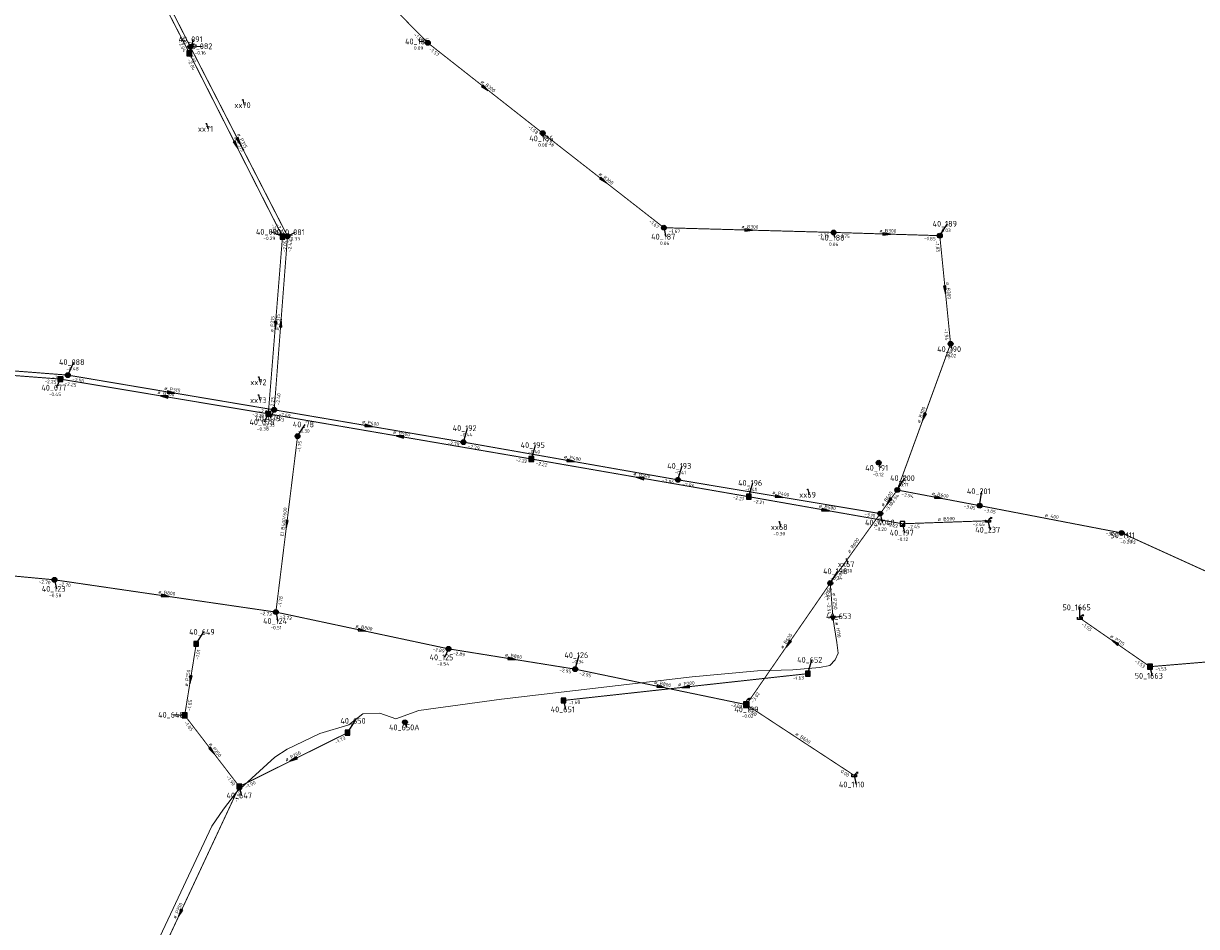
# Model space of a CAD drawing. Header units: metres. Extents: x 249000 to 255300, y 590580 to 596000.
# Tile 22 of 61: x 252641 to 252944, y 593299 to 593532. Entities that reach past the tile are written whole.
import ezdxf
from ezdxf.enums import TextEntityAlignment as Align
from ezdxf.lldxf.tags import DXFTag

# ---------------------------------------------------------------- set-up
doc = ezdxf.new("R2010")
doc.units = ezdxf.units.M
doc.header["$MEASUREMENT"] = 0
for name, pattern in [('RI-GWA', [18.45, 6, -1.8, 1.75, -1.8, 1.75, -1.8, 1.75, -1.8]), ('RI-HWA', [7.4, 5, -2.4]), ('RI-VWA', [11, 5, -3, 0, -3])]:
    doc.linetypes.add(name, pattern=pattern)
doc.layers.get('0').update_dxf_attribs({"linetype": 'CONTINUOUS'})
for name, color, linetype, lineweight in [('B-WE-RI-GWA_TRANSPORTLEIDING-G', 30, 'RI-GWA', 18), ('B-WE-RI-HWA_TRANSPORTLEIDING-G', 150, 'RI-HWA', 18), ('B-WE-RI-PERSLEIDING-G', 210, 'RI-PERS', 18), ('B-WE-RI-VWA_TRANSPORTLEIDING-G', 20, 'RI-VWA', 18)]:
    doc.layers.add(name, color=color, linetype=linetype, lineweight=lineweight)
for name, color, linetype in [('RIO-AFMETINGEN', 8, 'CONTINUOUS'), ('RIO-AFSCHOT', 7, 'CONTINUOUS'), ('RIO-BOK', 8, 'CONTINUOUS'), ('RIO-KNOOP', 7, 'CONTINUOUS'), ('RIO-KNOOPNAAM', 170, 'CONTINUOUS'), ('RIO-LEADER', 253, 'CONTINUOUS'), ('RIO-MAAIVELD', 104, 'CONTINUOUS')]:
    doc.layers.add(name, color=color, linetype=linetype)
doc.styles.add('RIO-TXT', font='isocp.shx')
tags = doc.linetypes.add('RI-PERS', pattern='A,7,-2,["P",Standard,S=1.8,R=0,X=-0.5,Y=-0.9],-2,7,-2,[102,NLCS.SHX,S=1,R=180,X=0,Y=0],-2', length=22).pattern_tags.tags
tags[6] = DXFTag(74, 10)

# ---------------------------------------------------------------- blocks, each defined once
blk = doc.blocks.new('K_IPR')
blk.add_lwpolyline([(-0.5, -0.5), (0.5, -0.5), (0.5, 0.5), (-0.5, 0.5)], close=True)
blk.add_solid([(-0.5, 0.5), (0.5, 0.5), (-0.5, -0.5), (0.5, -0.5)])
at = {"style": 'RIO-TXT', "flags": 1}
blk.add_attdef('RIOLERINGSGEBIED', text='', height=1, dxfattribs=at).set_placement((0, 0), align=Align.CENTER)
blk.add_attdef('KNOOPNAAM', text='', height=1, dxfattribs=at).set_placement((0, 0), align=Align.TOP_CENTER)
blk = doc.blocks.new('K_IPG')
blk.add_circle((0, 0), 0.5)
for points in [[(0, 0), (-0.5, 0), (-0.433013, 0.25)], [(0, 0), (-0.433013, -0.25), (-0.5, 0)], [(0, 0), (-0.433013, 0.25), (-0.25, 0.433013)], [(0, 0), (-0.25, -0.433013), (-0.433013, -0.25)], [(0, 0), (-0.25, 0.433013), (0, 0.5)], [(0, 0), (0, -0.5), (-0.25, -0.433013)], [(0, 0), (0, 0.5), (0.25, 0.433013)], [(0, 0), (0.25, 0.433013), (0.433013, 0.25)], [(0, 0), (0.433013, 0.25), (0.5, 0)], [(0, 0), (0.5, 0), (0.433013, -0.25)], [(0, 0), (0.433013, -0.25), (0.25, -0.433013)], [(0, 0), (0.25, -0.433013), (0, -0.5)]]:
    blk.add_solid(points)
at = {"style": 'RIO-TXT', "flags": 1}
blk.add_attdef('RIOLERINGSGEBIED', text='', height=1, dxfattribs=at).set_placement((0, 0), align=Align.CENTER)
blk.add_attdef('KNOOPNAAM', text='', height=1, dxfattribs=at).set_placement((0, 0), align=Align.TOP_CENTER)
blk = doc.blocks.new('K_UTB')
blk.add_lwpolyline([(0.5, 0.15), (0.5, -0.3), (-0.5, -0.3), (-0.5, 0.15), (-0.45, 0.15), (-0.45, -0.25), (0, -0.25), (0.45, -0.25), (0.45, 0.15)], close=True)
blk.add_lwpolyline([(0.85, 0.6), (0.55, 0.65), (0.614828, 0.459583), (0.850842, 0.598937)])
blk.add_arc((0.85, -0.25), 0.85, 90, 180)
at = {"style": 'RIO-TXT', "flags": 1}
blk.add_attdef('RIOLERINGSGEBIED', text='', height=1, dxfattribs=at).set_placement((0, 0), align=Align.CENTER)
blk.add_attdef('KNOOPNAAM', text='', height=1, dxfattribs=at).set_placement((0, 0), align=Align.TOP_CENTER)
blk = doc.blocks.new('K_PUN')
blk.add_lwpolyline([(0.5, 0.5), (-0.5, 0.5), (-0.5, -0.5), (0.5, -0.5)], close=True)
blk.add_solid([(-0.5, -0.5), (0.5, 0.5), (0.5, -0.5)])
at = {"style": 'RIO-TXT', "flags": 1}
blk.add_attdef('RIOLERINGSGEBIED', text='', height=1, dxfattribs=at).set_placement((0, 0), align=Align.CENTER)
blk.add_attdef('KNOOPNAAM', text='', height=1, dxfattribs=at).set_placement((0, 0), align=Align.TOP_CENTER)
blk = doc.blocks.new('K_OVL')
for points in [[(0.6, 0.6), (-0.6, 0.6), (-0.6, -0.6), (0.6, -0.6)], [(1, 1.25), (0.474823, 0.983111), (0.413034, 1.369554)]]:
    blk.add_lwpolyline(points, close=True)
blk.add_arc((0.81571, 0.439293), 0.83139, 77.193131, 168.854604)
blk.add_solid([(-0.6, 0.6), (0.6, 0.6), (-0.6, -0.6), (0.6, -0.6)])
at = {"style": 'RIO-TXT', "flags": 1}
blk.add_attdef('RIOLERINGSGEBIED', text='', height=1, dxfattribs=at).set_placement((0, 0), align=Align.CENTER)
blk.add_attdef('KNOOPNAAM', text='', height=1, dxfattribs=at).set_placement((0, 0), align=Align.TOP_CENTER)
blk = doc.blocks.new('K_IPD')
blk.add_lwpolyline([(-0.496027, 0.307994), (0.503973, 0.307994), (0.003973, -0.558031)], close=True)
blk.add_solid([(-0.496027, 0.307994), (0.503973, 0.307994), (0.003973, -0.558031)])
at = {"style": 'RIO-TXT', "flags": 1}
blk.add_attdef('RIOLERINGSGEBIED', text='', height=1, dxfattribs=at).set_placement((0, 0), align=Align.CENTER)
blk.add_attdef('KNOOPNAAM', text='', height=1, dxfattribs=at).set_placement((0, 0), align=Align.TOP_CENTER)
blk = doc.blocks.new('K_FIC')
blk.add_circle((0, 0), 0.0625)
at = {"style": 'RIO-TXT', "flags": 1}
blk.add_attdef('RIOLERINGSGEBIED', text='', height=1, dxfattribs=at).set_placement((0, 0), align=Align.CENTER)
blk.add_attdef('KNOOPNAAM', text='', height=1, dxfattribs=at).set_placement((0, 0), align=Align.TOP_CENTER)
blk = doc.blocks.new('L_VHR')
blk.add_lwpolyline([(-0.5, 0), (0.5, 0), (-0.5, 0.15), (-0.5, -0.15), (0.5, 0)])

msp = doc.modelspace()

# ---------------------------------------------------------------- linework, layer by layer
at = {"layer": 'B-WE-RI-GWA_TRANSPORTLEIDING-G', "const_width": 0.25}
for points in [[(252655.456, 593582.4), (252684.304, 593525.824)], [(252712.128, 593560.896), (252745.568, 593526.848)], [(252684.304, 593525.824), (252709.376, 593476.992)], [(252745.568, 593526.848), (252775.216, 593503.552)], [(252775.216, 593503.552), (252806.48, 593479.168)], [(252806.48, 593479.168), (252850.256, 593477.952)], [(252709.376, 593476.992), (252705.936, 593432.192)], [(252850.256, 593477.952), (252877.648, 593477.12)], [(252877.648, 593477.12), (252880.432, 593449.216)], [(252880.432, 593449.216), (252866.672, 593411.52)], [(252652.704, 593441.152), (252601.856, 593445.12)], [(252705.936, 593432.192), (252652.704, 593441.152)], [(252705.936, 593432.192), (252754.752, 593423.872)], [(252711.968, 593425.408), (252706.368, 593380.032)], [(252754.752, 593423.872), (252810.096, 593414.144)], [(252810.096, 593414.144), (252862.288, 593405.44)], [(252862.288, 593405.44), (252866.672, 593411.52)], [(252866.672, 593411.52), (252887.936, 593407.488)], [(252887.936, 593407.488), (252924.544, 593400.448)], [(252862.288, 593405.44), (252849.392, 593387.52)], [(252924.544, 593400.448), (252982.016, 593374.336)], [(252596.144, 593393.344), (252649.264, 593388.352)], [(252649.264, 593388.352), (252706.368, 593380.032)], [(252849.392, 593387.52), (252827.744, 593356.16)], [(252706.368, 593380.032), (252750.896, 593370.56)], [(252750.896, 593370.56), (252783.584, 593365.312)], [(252783.584, 593365.312), (252827.744, 593356.16)], [(252827.744, 593356.16), (252855.552, 593337.92)]]:
    msp.add_lwpolyline(points, dxfattribs=at)
at = {"layer": 'B-WE-RI-HWA_TRANSPORTLEIDING-G', "const_width": 0.25}
for points in [[(252659.84, 593571.072), (252684.064, 593524.16)], [(252684.064, 593524.16), (252708.08, 593476.864)], [(252708.08, 593476.864), (252704.416, 593431.168)], [(252650.752, 593440.128), (252600.976, 593443.968)], [(252704.416, 593431.168), (252650.752, 593440.128)], [(252704.416, 593431.168), (252772.288, 593419.52)], [(252772.288, 593419.52), (252828.384, 593409.792)], [(252828.384, 593409.792), (252868.016, 593402.816)], [(252868.016, 593402.816), (252890.08, 593403.584)], [(252913.76, 593378.496), (252931.872, 593365.952)], [(252682.848, 593353.408), (252685.824, 593371.84)], [(252931.872, 593365.952), (252978.576, 593369.856)], [(252780.56, 593357.248), (252843.616, 593364.16)], [(252696.928, 593335.04), (252682.848, 593353.408)], [(252696.928, 593335.04), (252724.864, 593348.928)], [(252666.432, 593269.76), (252696.928, 593335.04)]]:
    msp.add_lwpolyline(points, dxfattribs=at)
at = {"layer": 'B-WE-RI-PERSLEIDING-G'}
msp.add_lwpolyline([(252850.08, 593378.624), (252851.072, 593372.224), (252851.392, 593369.472), (252850.624, 593367.68), (252849.264, 593366.272), (252846.64, 593365.76), (252839.712, 593365.184), (252830.624, 593364.864), (252813.76, 593363.328), (252764.576, 593357.568), (252743.264, 593354.688), (252737.344, 593352.512), (252733.2, 593353.984), (252728.768, 593353.792), (252725.2, 593350.976), (252717.696, 593348.736), (252709.312, 593344.64), (252706.08, 593342.656), (252696.192, 593333.568), (252692.848, 593329.216), (252689.824, 593324.8), (252667.104, 593276.48)], dxfattribs=at)
at = {"layer": 'B-WE-RI-VWA_TRANSPORTLEIDING-G', "const_width": 0.25}
msp.add_lwpolyline([(252850.08, 593378.624), (252849.392, 593387.52)], dxfattribs=at)
at = {"layer": 'RIO-LEADER'}
for p, q in [((252684.06, 593524.19), (252685.1114, 593527.7797)), ((252684.31, 593525.8), (252687.3383, 593525.966)), ((252745.57, 593526.87), (252743.5266, 593527.209)), ((252697.85, 593512.12), (252698.21, 593510.7765)), ((252688.45, 593506.01), (252688.81, 593504.6665)), ((252775.21, 593503.54), (252775.57, 593502.1965)), ((252877.65, 593477.13), (252879.6264, 593480.1858)), ((252708.08, 593476.88), (252705.0516, 593478.1131)), ((252709.38, 593476.96), (252711.4235, 593478.0204)), ((252806.48, 593479.19), (252807.0135, 593476.8616)), ((252850.25, 593477.94), (252850.61, 593476.5965)), ((252880.43, 593449.19), (252880.79, 593447.8465)), ((252652.71, 593441.14), (252654.2472, 593444.5032)), ((252650.75, 593440.1), (252649.6996, 593437.91)), ((252701.96, 593440.65), (252702.32, 593439.3065)), ((252701.89, 593436.03), (252702.25, 593434.6865)), ((252704.42, 593431.18), (252703.3696, 593428.99)), ((252705.94, 593432.16), (252704.8896, 593429.97)), ((252711.96, 593425.38), (252713.9364, 593428.4358)), ((252754.76, 593423.89), (252755.8114, 593427.4797)), ((252772.29, 593419.51), (252773.3414, 593423.0997)), ((252810.1, 593414.13), (252811.1514, 593417.7197)), ((252861.88, 593418.56), (252862.24, 593417.2165)), ((252828.38, 593409.76), (252829.4314, 593413.3497)), ((252866.67, 593411.54), (252868.6464, 593414.5958)), ((252843.58, 593411.64), (252843.94, 593410.2965)), ((252887.93, 593407.47), (252888.4635, 593411.1984)), ((252862.29, 593405.45), (252862.8235, 593403.1216)), ((252836.25, 593403.31), (252836.61, 593401.9665)), ((252868.02, 593402.84), (252868.5535, 593400.5116)), ((252890.08, 593403.6), (252890.6135, 593401.2716)), ((252924.55, 593400.47), (252926.1394, 593399.8361)), ((252853.56, 593393.75), (252853.92, 593392.4065)), ((252849.39, 593387.5), (252851.3664, 593390.5558)), ((252649.26, 593388.35), (252649.7935, 593386.0216)), ((252706.36, 593380.06), (252706.8935, 593377.7316)), ((252913.76, 593378.48), (252913.7597, 593381.255)), ((252850.08, 593378.64), (252852.1235, 593378.9796)), ((252685.83, 593371.85), (252687.8064, 593374.9058)), ((252750.9, 593370.55), (252749.8496, 593368.36)), ((252783.58, 593365.34), (252784.6314, 593368.9297)), ((252843.62, 593364.15), (252844.6714, 593367.7397)), ((252931.87, 593365.93), (252932.4035, 593363.6016)), ((252780.56, 593357.26), (252781.0935, 593354.9316)), ((252827.75, 593356.18), (252828.4595, 593354.9301)), ((252682.84, 593353.38), (252679.8119, 593353.545)), ((252724.86, 593348.93), (252726.8364, 593351.9858)), ((252739.66, 593351.64), (252740.02, 593350.2965)), ((252855.55, 593337.89), (252856.0835, 593335.5616)), ((252696.93, 593335.07), (252697.4635, 593332.7416))]:
    msp.add_line(p, q, dxfattribs=at)

# ---------------------------------------------------------------- block references
at = {"layer": 'RIO-AFSCHOT', "xscale": 2, "yscale": 2, "zscale": 2}
for p, rotation in [((252760.39, 593515.205), 321.7971), ((252696.07, 593500.535), 296.924), ((252696.845, 593501.38), 297.1782), ((252790.845, 593491.365), 322.0959), ((252828.365, 593478.565), 358.3643), ((252863.95, 593477.535), 358.3069), ((252879.04, 593463.16), 275.6906999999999), ((252707.66, 593454.56), 85.6005), ((252706.25, 593454.03), 265.4125), ((252679.325, 593436.65), 350.4252000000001), ((252677.585, 593435.64), 170.5646), ((252873.55, 593430.365), 249.917), ((252730.35, 593428.025), 350.3865), ((252738.355, 593425.345), 170.2446), ((252782.43, 593419.01), 349.9989), ((252800.335, 593414.635), 170.1399), ((252836.195, 593409.79), 350.5581999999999), ((252877.3, 593409.505), 349.1635), ((252848.2, 593406.3), 350.0986), ((252864.48, 593408.495), 234.2704), ((252709.16, 593402.72), 262.9475), ((252677.81, 593384.205), 351.7401), ((252728.63, 593375.305), 347.9486000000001), ((252838.57, 593371.84), 235.3526), ((252922.815, 593372.205), 145.282), ((252767.24, 593367.945), 350.9428), ((252684.335, 593362.615), 260.7964), ((252805.665, 593360.76), 348.2851999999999), ((252812.09, 593360.705), 186.2348), ((252689.885, 593344.225), 307.5845), ((252710.895, 593342), 206.3898), ((252681.685, 593302.415), 244.9678999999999)]:
    msp.add_blockref('L_VHR', p, dxfattribs=dict(at, rotation=rotation))
at = {"layer": 'RIO-KNOOP', "xscale": 1.25, "yscale": 1.25, "zscale": 1.25}
for name, p in [('K_IPR', (252684.064, 593524.16)), ('K_IPG', (252684.304, 593525.824)), ('K_IPG', (252745.568, 593526.848)), ('K_FIC', (252697.856, 593512.128)), ('K_FIC', (252688.448, 593505.984)), ('K_IPG', (252775.216, 593503.552)), ('K_IPG', (252806.48, 593479.168)), ('K_IPR', (252708.08, 593476.864)), ('K_IPG', (252709.376, 593476.992)), ('K_IPG', (252850.256, 593477.952)), ('K_IPG', (252877.648, 593477.12)), ('K_IPG', (252880.432, 593449.216)), ('K_IPR', (252650.752, 593440.128)), ('K_IPG', (252652.704, 593441.152)), ('K_FIC', (252701.952, 593440.64)), ('K_FIC', (252701.888, 593436.032)), ('K_IPR', (252704.416, 593431.168)), ('K_IPG', (252705.936, 593432.192)), ('K_IPG', (252711.968, 593425.408)), ('K_IPG', (252754.752, 593423.872)), ('K_IPR', (252772.288, 593419.52)), ('K_IPG', (252861.888, 593418.56)), ('K_IPG', (252810.096, 593414.144)), ('K_IPR', (252828.384, 593409.792)), ('K_FIC', (252843.584, 593411.648)), ('K_IPG', (252866.672, 593411.52)), ('K_IPG', (252887.936, 593407.488)), ('K_IPG', (252862.288, 593405.44)), ('K_UTB', (252890.08, 593403.584)), ('K_FIC', (252836.256, 593403.328)), ('K_PUN', (252868.016, 593402.816)), ('K_IPG', (252924.544, 593400.448)), ('K_FIC', (252853.568, 593393.728)), ('K_IPG', (252649.264, 593388.352)), ('K_IPG', (252849.392, 593387.52)), ('K_IPG', (252706.368, 593380.032)), ('K_IPD', (252850.08, 593378.624)), ('K_UTB', (252913.76, 593378.496)), ('K_IPR', (252685.824, 593371.84)), ('K_IPG', (252750.896, 593370.56)), ('K_IPG', (252783.584, 593365.312)), ('K_IPR', (252843.616, 593364.16)), ('K_IPR', (252931.872, 593365.952)), ('K_IPR', (252780.56, 593357.248)), ('K_OVL', (252827.744, 593356.16)), ('K_IPR', (252682.848, 593353.408)), ('K_IPG', (252739.664, 593351.616)), ('K_IPR', (252724.864, 593348.928)), ('K_UTB', (252855.552, 593337.92)), ('K_IPR', (252696.928, 593335.04))]:
    msp.add_blockref(name, p, dxfattribs=at)

# ---------------------------------------------------------------- texts
at = {"layer": 'RIO-AFMETINGEN', "style": 'RIO-TXT'}
for s, rotation, p in [('ø B300', 321.7971, (252759.1587, 593516.6969)), ('ø P315', 296.924, (252695.5848, 593502.4088)), ('ø P315', 297.1782, (252696.352, 593503.2519)), ('ø B300', 322.0959, (252789.6062, 593492.851)), ('ø B300', 358.3643, (252826.4869, 593479.0315)), ('ø B300', 358.3069, (252862.0722, 593477.9982)), ('ø B300', 275.6907, (252879.2585, 593465.0818)), ('ø P315', 85.4125, (252705.6871, 593452.1787)), ('ø P315', 85.6005, (252707.1034, 593452.7065)), ('ø B500', 350.5646, (252675.7885, 593436.3603)), ('ø P315', 350.4252, (252677.5303, 593437.3746)), ('ø B300', 69.917, (252872.5145, 593428.7306)), ('ø P400', 350.3865, (252728.5553, 593428.7494)), ('ø B500', 350.2446, (252736.5629, 593426.0799)), ('ø P400', 349.9989, (252780.6409, 593419.7486)), ('ø B500', 350.1399, (252798.5441, 593415.3694)), ('ø P400', 350.5582, (252834.3982, 593410.5101)), ('ø B600', 54.2704, (252863.0516, 593407.194)), ('ø B600', 349.1635, (252875.5198, 593410.2588)), ('ø B500', 350.0986, (252846.4085, 593407.0305)), ('EI B400/600', 82.9475, (252708.3533, 593399.5545)), ('ø B500', 1.9729, (252877.1474, 593403.5547)), ('ø 400', 349.1794, (252904.7257, 593404.6777)), ('ø B600', 54.2911, (252854.4072, 593395.1767)), ('ø B800', 351.7401, (252675.999, 593384.8894)), ('ø P250', 274.4617, (252849.9886, 593384.9861)), ('ø B800', 347.9486, (252726.8673, 593376.1039)), ('ø H110', 278.8346, (252850.6861, 593377.3494)), ('ø B600', 55.3526, (252837.1573, 593370.5181)), ('ø P315', 325.282, (252921.4923, 593373.6153)), ('ø B800', 350.9428, (252765.4375, 593368.6468)), ('ø P250', 80.7963, (252683.6381, 593360.813)), ('ø B800', 348.2852, (252803.8977, 593361.5484)), ('ø P200', 6.2348, (252810.1677, 593360.8973)), ('ø P250', 307.5845, (252689.0539, 593345.971)), ('ø B600', 326.6619, (252840.2959, 593348.4159)), ('ø P250', 26.3898, (252709.0239, 593341.518)), ('ø P250', 64.9679, (252680.5229, 593300.8714))]:
    msp.add_text(s, height=0.9, rotation=rotation, dxfattribs=at).set_placement(p)
at = {"layer": 'RIO-BOK', "style": 'RIO-TXT'}
for s, rotation, p in [('-2.12', 297.0028, (252681.3697, 593528.7909)), ('-1.57', 314.5036, (252741.8591, 593528.8311)), ('-2.04', 297.3239, (252681.0967, 593527.1616)), ('-1.57', 321.7971, (252745.7885, 593525.0447)), ('-2.04', 296.924, (252683.4904, 593522.4421)), ('-2.12', 297.1782, (252683.7481, 593524.0496)), ('-1.58', 321.7971, (252771.2763, 593505.0091)), ('-1.58', 322.0959, (252775.438, 593501.7159)), ('-2.05', 296.924, (252705.1378, 593479.872)), ('-2.43', 297.1782, (252706.4256, 593479.9396)), ('-1.67', 322.0959, (252802.5393, 593480.6396)), ('-1.67', 358.3643, (252807.743, 593477.8542)), ('-1.75', 358.3643, (252846.215, 593476.7799)), ('-1.75', 358.3069, (252851.5117, 593476.603)), ('-1.85', 358.3069, (252873.6134, 593475.9636)), ('-2.05', 85.4125, (252709.0301, 593472.7914)), ('-2.43', 85.6005, (252710.344, 593472.8739)), ('-1.85', 275.6907, (252876.486, 593475.7071)), ('-1.94', 275.6907, (252878.7555, 593453.0435)), ('-1.94', 69.917, (252880.2565, 593444.9946)), ('-2.25', 355.5885, (252646.6638, 593439.1406)), ('-2.50', 355.5595, (252648.6241, 593440.1833)), ('-2.50', 350.4252, (252653.7764, 593439.6426)), ('-2.25', 350.5646, (252651.82, 593438.6052)), ('-2.23', 85.4125, (252705.8189, 593432.3728)), ('-2.40', 85.6005, (252707.3349, 593433.3573)), ('-2.23', 350.5646, (252700.2666, 593430.5849)), ('-2.69', 350.4252, (252701.7852, 593431.5747)), ('-2.69', 350.3865, (252707.0054, 593430.6618)), ('-2.23', 350.2446, (252705.4816, 593429.6792)), ('-1.75', 82.9475, (252712.7334, 593421.2539)), ('-2.79', 350.3865, (252750.604, 593423.3048)), ('-2.79', 349.9989, (252755.8152, 593422.3847)), ('-2.22', 350.2446, (252768.1341, 593418.9472)), ('-2.22', 350.1399, (252773.3489, 593418.0073)), ('-2.86', 349.9989, (252805.9413, 593413.577)), ('-2.86', 350.5582, (252811.1698, 593412.635)), ('-2.17', 69.917, (252868.3367, 593412.3156)), ('-2.21', 350.1399, (252824.2227, 593409.1972)), ('-2.94', 54.2704, (252865.3894, 593407.533)), ('-2.94', 349.1635, (252867.7031, 593410.0194)), ('-2.21', 350.0986, (252829.4378, 593408.2565)), ('-3.10', 54.2704, (252864.1043, 593405.7462)), ('-3.05', 349.1635, (252883.7595, 593406.9562)), ('-3.05', 349.1794, (252888.9636, 593405.9497)), ('-3.10', 350.5582, (252858.1357, 593404.8545)), ('-2.92', 54.2911, (252861.002, 593401.4499)), ('-2.22', 350.0986, (252863.8601, 593402.2699)), ('-2.45', 1.9729, (252869.3638, 593401.5855)), ('-2.45', 1.9729, (252886.1268, 593402.163)), ('-3.05', 349.1794, (252920.3816, 593399.9647)), ('-3.05', 335.5608, (252925.1965, 593398.7491)), ('-2.92', 54.2911, (252851.204, 593387.798)), ('-2.70', 354.6233, (252645.1585, 593387.4617)), ('-2.70', 351.7401, (252650.3605, 593386.8774)), ('-2.96', 55.3526, (252848.1679, 593383.4823)), ('-2.94', 274.4617, (252848.1957, 593386.1024)), ('-1.78', 82.9475, (252707.8089, 593381.1915)), ('-2.94', 274.4617, (252848.4764, 593382.5274)), ('-2.73', 351.7401, (252702.2196, 593379.3819)), ('-2.73', 347.9486, (252707.3607, 593378.5179)), ('-1.55', 325.282, (252914.089, 593376.6714)), ('-1.01', 80.7963, (252686.474, 593367.693)), ('-2.89', 347.9486, (252746.7219, 593370.1397)), ('-2.89', 350.9428, (252751.9799, 593369.0623)), ('-1.53', 325.282, (252927.8484, 593367.1492)), ('-2.95', 350.9428, (252779.428, 593364.7042)), ('-2.95', 348.2852, (252784.5897, 593363.8038)), ('-1.53', 4.7967, (252933.274, 593364.7433)), ('-1.63', 6.2348, (252839.7844, 593362.4232)), ('-3.02', 55.3526, (252829.5582, 593356.5115)), ('-1.85', 80.7963, (252684.331, 593354.4553)), ('-1.68', 6.2348, (252781.9933, 593356.1089)), ('-3.02', 348.2852, (252823.5745, 593355.7449)), ('0.00', 326.6619, (252828.1225, 593354.3798)), ('-1.85', 307.5845, (252682.6036, 593351.5569)), ('-1.73', 26.3898, (252721.8538, 593345.9869)), ('-1.90', 307.5845, (252693.4698, 593337.4547)), ('0.00', 326.6619, (252851.9558, 593338.7212)), ('-1.90', 26.3898, (252698.6722, 593334.4833)), ('-1.90', 64.9679, (252696.4155, 593330.8949))]:
    msp.add_text(s, height=0.9, rotation=rotation, dxfattribs=at).set_placement(p)
at = {"layer": 'RIO-KNOOPNAAM', "style": 'RIO-TXT'}
for s, p in [('40_091', (252681.2864, 593527.0297)), ('40_185', (252739.7016, 593526.459)), ('40_082', (252683.5133, 593525.216)), ('xx70', (252695.66, 593510.0265)), ('xx71', (252686.26, 593503.9165)), ('40_186', (252771.745, 593501.4465)), ('40_189', (252875.8014, 593479.4358)), ('40_090', (252701.2266, 593477.3631)), ('40_081', (252707.5985, 593477.2704)), ('40_187', (252803.1885, 593476.1116)), ('40_188', (252846.785, 593475.8465)), ('40_190', (252876.965, 593447.0965)), ('40_088', (252650.4222, 593443.7532)), ('xx72', (252699.77, 593438.5565)), ('40_077', (252645.8746, 593437.16)), ('xx73', (252699.7, 593433.9365)), ('40_078', (252699.5446, 593428.24)), ('40_079', (252701.0646, 593429.22)), ('40_78', (252710.7489, 593427.6858)), ('40_192', (252751.9864, 593426.7297)), ('40_195', (252769.5164, 593422.3497)), ('40_193', (252807.3264, 593416.9697)), ('40_191', (252858.415, 593416.4665)), ('40_196', (252825.6064, 593412.5997)), ('40_200', (252864.8214, 593413.8458)), ('xx69', (252841.39, 593409.5465)), ('40_201', (252884.6385, 593410.4484)), ('40_4040', (252858.361, 593402.3716)), ('xx68', (252834.06, 593401.2165)), ('40_197', (252864.7285, 593399.7616)), ('40_237', (252886.7885, 593400.5216)), ('50_1111', (252921.6769, 593399.0861)), ('xx67', (252851.37, 593391.6565)), ('40_198', (252847.5414, 593389.8058)), ('40_123', (252645.9685, 593385.2716)), ('40_653', (252848.2985, 593378.2296)), ('50_1665', (252909.2972, 593380.505)), ('40_124', (252703.0685, 593376.9816)), ('40_649', (252683.9814, 593374.1558)), ('40_125', (252746.0246, 593367.61)), ('40_126', (252780.8064, 593368.1797)), ('40_652', (252840.8464, 593366.9897)), ('50_1663', (252927.941, 593362.8516)), ('40_651', (252777.2685, 593354.1816)), ('40_199', (252824.6345, 593354.1801)), ('40_648', (252675.9869, 593352.795)), ('40_650', (252723.0114, 593351.2358)), ('40_650A', (252735.5575, 593349.5465)), ('40_1110', (252851.621, 593334.8116)), ('40_647', (252693.6385, 593331.9916))]:
    msp.add_text(s, height=1.5, dxfattribs=at).set_placement(p)
at = {"layer": 'RIO-MAAIVELD', "style": 'RIO-TXT'}
for s, p in [('-0.18', (252683.1989, 593525.6297)), ('-0.16', (252685.4258, 593523.816)), ('0.09', (252741.9966, 593525.059)), ('0.08', (252774.04, 593500.0465)), ('-0.29', (252703.1391, 593475.9631)), ('-0.33', (252709.511, 593475.8704)), ('0.03', (252878.0964, 593478.0358)), ('0.06', (252805.4835, 593474.7116)), ('0.06', (252849.08, 593474.4465)), ('-0.02', (252878.8775, 593445.6965)), ('-0.48', (252652.3347, 593442.3532)), ('-0.45', (252647.7871, 593435.76)), ('-0.33', (252702.9771, 593427.82)), ('-0.38', (252701.4571, 593426.84)), ('-0.30', (252712.0239, 593426.2858)), ('-0.44', (252753.8989, 593425.3297)), ('-0.40', (252771.4289, 593420.9497)), ('-0.41', (252809.2389, 593415.5697)), ('-0.12', (252860.3275, 593415.0665)), ('-0.17', (252866.7339, 593412.4458)), ('-0.41', (252827.5189, 593411.1997)), ('-0.30', (252834.6975, 593399.8165)), ('-0.20', (252860.911, 593400.9716)), ('-0.12', (252866.641, 593398.3616)), ('-0.20', (252924.2269, 593397.6861)), ('-0.24', (252849.4539, 593388.4058)), ('-0.30', (252852.0075, 593390.2565)), ('-0.58', (252647.881, 593383.8716)), ('-0.51', (252704.981, 593375.5816)), ('-0.34', (252782.7189, 593366.7797)), ('-0.54', (252747.9371, 593366.21)), ('-0.02', (252826.547, 593352.7801))]:
    msp.add_text(s, height=0.9, dxfattribs=at).set_placement(p)

doc.saveas('drawing.dxf')
